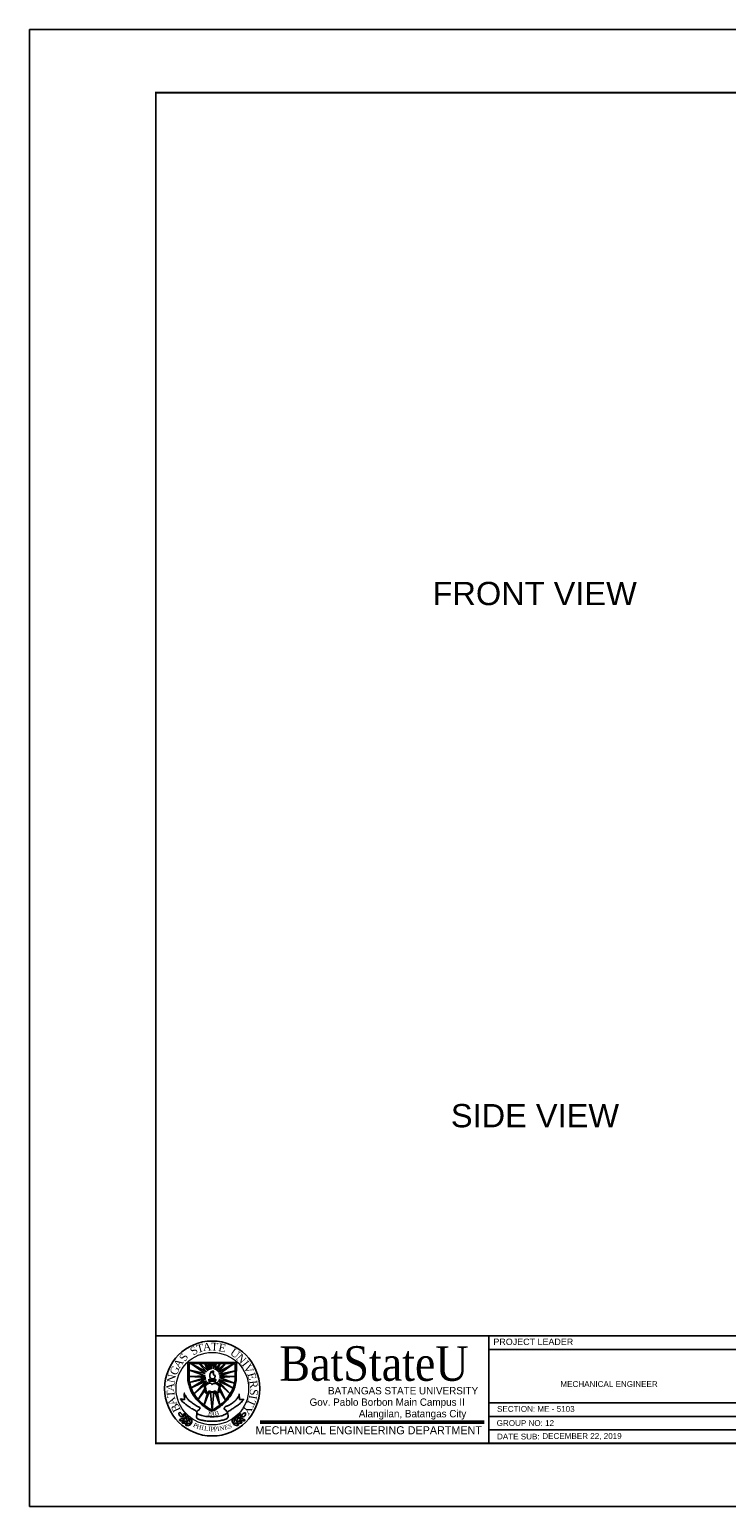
# Model space of a CAD drawing. Header units: inches. Extents: x 65.9 to 83.8, y 20.5 to 33.2.
# Tile 1 of 2: x 65.9 to 71.9, y 20.5 to 33.2. Entities that reach past the tile are written whole.
import ezdxf
from ezdxf.enums import TextEntityAlignment as Align

# ---------------------------------------------------------------- set-up
doc = ezdxf.new("R2010")
doc.units = ezdxf.units.IN
doc.header["$MEASUREMENT"] = 0
doc.layers.add('.1', color=1, linetype='Continuous')
doc.layers.add('template', color=7, linetype='Continuous')
doc.styles.add('arial', font='arial.ttf')
doc.styles.add('CGOTHIC', font='GOTHIC.TTF')
doc.styles.add('GARAMOND', font='GARA.TTF')

msp = doc.modelspace()

# ---------------------------------------------------------------- linework, layer by layer
at = {"layer": '.1', "color": 0}
msp.add_line((83.82346403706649, 33.22344257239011), (65.92773494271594, 33.22344257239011), dxfattribs=at)
at = {"layer": 'template'}
for p, q in [((65.92773494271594, 33.22344257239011), (65.92773494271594, 20.53374376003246)), ((67.01232458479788, 21.99904747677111), (83.2811692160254, 21.99904747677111)), ((69.8688234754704, 21.9992412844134), (69.8688234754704, 21.07603858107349)), ((69.8688234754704, 21.99904747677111), (69.8688234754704, 21.07603858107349)), ((69.8688234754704, 21.88367136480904), (80.06642793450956, 21.88367136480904)), ((67.28745359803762, 21.77260317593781), (67.70415643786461, 21.77182300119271)), ((67.28745359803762, 21.616387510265), (67.28745359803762, 21.77260317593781)), ((67.4361289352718, 21.67600597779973), (67.29233716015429, 21.70728920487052)), ((67.29233716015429, 21.70728920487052), (67.4361289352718, 21.65743138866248)), ((67.296288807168, 21.76123671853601), (67.69244973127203, 21.76123671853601)), ((67.296288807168, 21.62261774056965), (67.296288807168, 21.76123671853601)), ((67.44591077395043, 21.68969222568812), (67.31287853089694, 21.76123671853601)), ((67.31287853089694, 21.76123671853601), (67.4361289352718, 21.67600597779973)), ((67.39211093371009, 21.76123671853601), (67.38624204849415, 21.75519150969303)), ((67.38624204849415, 21.75519150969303), (67.44591077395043, 21.68969222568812)), ((67.45667030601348, 21.69946832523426), (67.39211093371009, 21.76123671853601)), ((67.43710717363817, 21.76123671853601), (67.4322159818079, 21.76123671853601)), ((67.4322159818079, 21.76123671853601), (67.45667030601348, 21.69946832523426)), ((67.47134333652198, 21.7063115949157), (67.43710717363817, 21.76123671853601)), ((67.47134333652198, 21.76123671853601), (67.46098775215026, 21.7580110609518)), ((67.46098775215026, 21.7580110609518), (67.47134333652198, 21.7063115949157)), ((67.48601582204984, 21.71413247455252), (67.47134333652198, 21.76123671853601)), ((67.48992877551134, 21.76123671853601), (67.48601582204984, 21.71413247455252)), ((67.50362302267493, 21.76123671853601), (67.48992877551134, 21.76123671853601)), ((67.52123022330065, 21.76123671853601), (67.50362302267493, 21.71511008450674)), ((67.50362302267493, 21.71511008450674), (67.50362302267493, 21.76123671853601)), ((67.5642699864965, 21.76123671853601), (67.52123022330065, 21.70826681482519)), ((67.52123022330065, 21.70826681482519), (67.52807734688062, 21.76123671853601)), ((67.52807734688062, 21.76123671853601), (67.52123022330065, 21.76123671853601)), ((67.60926622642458, 21.76123671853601), (67.53590270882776, 21.69849071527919)), ((67.53590270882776, 21.69849071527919), (67.5642699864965, 21.76123671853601)), ((67.68360743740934, 21.76123671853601), (67.5466627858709, 21.6887146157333)), ((67.5466627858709, 21.6887146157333), (67.60926622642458, 21.76123671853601)), ((67.55350990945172, 21.67014031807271), (67.68360743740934, 21.76123671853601)), ((67.69244973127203, 21.70044593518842), (67.55350990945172, 21.67014031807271)), ((67.55742286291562, 21.65547616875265), (67.69244973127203, 21.70044593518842)), ((67.69244973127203, 21.62144269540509), (67.69244973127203, 21.76123671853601)), ((67.70128494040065, 21.616387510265), (67.70415643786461, 21.77182300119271)), ((67.44004134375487, 21.64178992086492), (67.30104145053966, 21.59951787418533)), ((67.30104145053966, 21.59951787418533), (67.4410195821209, 21.63005860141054)), ((67.4361289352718, 21.65743138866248), (67.3011407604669, 21.65156602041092)), ((67.3011407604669, 21.65156602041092), (67.44004134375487, 21.64178992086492)), ((67.4410195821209, 21.63005860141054), (67.3144577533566, 21.55232258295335)), ((67.3144577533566, 21.55232258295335), (67.44591077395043, 21.61246191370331)), ((67.44591077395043, 21.61246191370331), (67.33844396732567, 21.50265869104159)), ((67.33844396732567, 21.50265869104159), (67.45569261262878, 21.60073059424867)), ((67.425092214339, 21.57513508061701), (67.43903749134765, 21.51106971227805)), ((67.43590058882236, 21.57377170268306), (67.44635711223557, 21.51420482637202)), ((67.46945846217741, 21.61383116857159), (67.46945846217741, 21.59564667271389)), ((67.51981307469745, 21.61165928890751), (67.51981307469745, 21.59348188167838)), ((67.64895878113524, 21.50045194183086), (67.53492447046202, 21.60366342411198)), ((67.6739053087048, 21.55132182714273), (67.5466627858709, 21.61246191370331)), ((67.5466627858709, 21.61246191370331), (67.64895878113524, 21.50045194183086)), ((67.54883071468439, 21.51002447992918), (67.56591189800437, 21.57561696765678)), ((67.55350990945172, 21.62419294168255), (67.6739053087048, 21.55132182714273)), ((67.55350990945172, 21.62419294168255), (67.68641984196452, 21.59379656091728)), ((67.69244973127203, 21.64961080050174), (67.55742286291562, 21.65547616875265)), ((67.55937879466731, 21.64178992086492), (67.69244973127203, 21.64961080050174)), ((67.68641984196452, 21.59379656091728), (67.55937879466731, 21.64178992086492)), ((67.22487967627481, 21.45801877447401), (67.25803105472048, 21.45114270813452)), ((67.25803105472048, 21.45114270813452), (67.25612057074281, 21.50083090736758)), ((67.431237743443, 21.54598501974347), (67.3750822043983, 21.45306051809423)), ((67.3750822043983, 21.45306051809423), (67.43319422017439, 21.53132087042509)), ((67.42585025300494, 21.40557040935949), (67.4703650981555, 21.51665701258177)), ((67.45373613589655, 21.50688091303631), (67.42585025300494, 21.40557040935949)), ((67.48210286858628, 21.51372418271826), (67.49436926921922, 21.36269608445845)), ((67.49436926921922, 21.36269608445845), (67.50949190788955, 21.51470179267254)), ((67.52220846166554, 21.51372418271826), (67.56164891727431, 21.4045760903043)), ((67.56164891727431, 21.4045760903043), (67.53981566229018, 21.50785852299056)), ((67.55771878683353, 21.5685464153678), (67.54307954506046, 21.51315959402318)), ((67.5544881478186, 21.53718653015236), (67.60922012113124, 21.44819943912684)), ((67.60922012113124, 21.44819943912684), (67.56035703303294, 21.5498954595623)), ((67.72815104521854, 21.50125724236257), (67.73018524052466, 21.4524734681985)), ((67.73018524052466, 21.4524734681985), (67.76273073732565, 21.45354269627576)), ((69.8688234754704, 21.42397431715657), (74.14103942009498, 21.42397431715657)), ((69.8688234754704, 21.30799573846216), (76.26385662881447, 21.30799573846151)), ((69.8688234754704, 21.19201715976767), (71.73165568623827, 21.19201715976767)), ((69.8688234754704, 21.19201715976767), (74.14103942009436, 21.19201715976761)), ((65.92773494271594, 20.53374376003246), (83.82346403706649, 20.53374376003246))]:
    msp.add_line(p, q, dxfattribs=at)
at = {"layer": 'template', "linetype": 'Continuous', "lineweight": 50}
msp.add_line((67.9072063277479, 21.25780706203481), (69.82889395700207, 21.25780706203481), dxfattribs=at)
at = {"layer": 'template', "linetype": 'Continuous', "const_width": 0.01538348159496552}
msp.add_lwpolyline([(67.01232458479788, 21.07603858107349), (83.28116921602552, 21.07603858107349), (83.28116921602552, 32.68114775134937), (67.01232458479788, 32.68114775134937)], close=True, dxfattribs=at)
at = {"layer": 'template'}
msp.add_circle((67.49510494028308, 21.54733594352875), 0.4078973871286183, dxfattribs=at)
at = {"layer": 'template', "lineweight": 20}
for centre, radius in [((67.49510494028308, 21.54733594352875), 0.4078973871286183), ((67.49656690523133, 21.54615943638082), 0.3115138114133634)]:
    msp.add_circle(centre, radius, dxfattribs=at)
at = {"layer": 'template', "start_tangent": (-0.9999999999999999, 0)}
msp.add_spline([(67.49316268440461, 21.62994492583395), (67.48081671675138, 21.6366555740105), (67.47431892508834, 21.6468295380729), (67.47431892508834, 21.65808604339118), (67.47431892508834, 21.6667449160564), (67.47691793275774, 21.67129077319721), (67.47951748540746, 21.67994964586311), (67.48341626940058, 21.67908367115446), (67.48471550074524, 21.68774254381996), (67.48731505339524, 21.69423662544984), (67.49078057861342, 21.68947420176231), (67.49749472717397, 21.68341325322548), (67.50269328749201, 21.68341325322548), (67.50226002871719, 21.69034017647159), (67.49987737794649, 21.69661769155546), (67.50031063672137, 21.69878248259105), (67.50659207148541, 21.69337065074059), (67.50659207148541, 21.68839195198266), (67.50767494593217, 21.68362952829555), (67.50767494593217, 21.6784342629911), (67.50572555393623, 21.67042479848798), (67.51049085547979, 21.66306474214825), (67.5163390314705, 21.66328130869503), (67.5200209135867, 21.65375675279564), (67.51893803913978, 21.64596356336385), (67.51330676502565, 21.63535675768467), (67.50789184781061, 21.63081060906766), (67.50117715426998, 21.62951179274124), (67.4929463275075, 21.62951179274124), (67.49337958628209, 21.62951179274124)], degree=3, dxfattribs=at)
at = {"layer": 'template'}
for points in [[(67.28745359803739, 21.61638751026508), (67.3001385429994, 21.56225468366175), (67.32654934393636, 21.50164344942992), (67.36274143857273, 21.45080831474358), (67.43512671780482, 21.38530903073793), (67.48403536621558, 21.35695863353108), (67.49381720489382, 21.35402580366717)], [(67.29628880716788, 21.62261774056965), (67.30897375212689, 21.56848491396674), (67.33538455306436, 21.50787367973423), (67.3715766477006, 21.45703854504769), (67.44396192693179, 21.39153926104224), (67.49287057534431, 21.36318886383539), (67.50265241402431, 21.36025603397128)], [(67.42509221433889, 21.57513508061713), (67.42493232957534, 21.58210120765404), (67.43519391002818, 21.58358458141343), (67.44636801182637, 21.58784881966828), (67.45996143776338, 21.59464137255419), (67.46945846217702, 21.59564667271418), (67.46945846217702, 21.59986665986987)], [(67.69244973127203, 21.62261774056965), (67.67976478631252, 21.56848491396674), (67.6533539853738, 21.50787367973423), (67.61716189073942, 21.45703854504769), (67.54477661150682, 21.39153926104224), (67.49586796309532, 21.36318886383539), (67.48608612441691, 21.36025603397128)], [(67.70128494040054, 21.61638751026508), (67.68859999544, 21.56225468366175), (67.66218919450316, 21.50164344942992), (67.62599709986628, 21.45080831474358), (67.55361182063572, 21.38530903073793), (67.50470317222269, 21.35695863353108), (67.49492133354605, 21.35402580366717)], [(67.56570018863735, 21.57480399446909), (67.563480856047, 21.58262353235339), (67.55250115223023, 21.5800110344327), (67.54622734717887, 21.58314614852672), (67.54152199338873, 21.58889376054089), (67.53472555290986, 21.59307381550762), (67.52897438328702, 21.59725416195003), (67.51981307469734, 21.59725416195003)], [(67.43903749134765, 21.51106971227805), (67.44792556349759, 21.50468260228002), (67.45733627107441, 21.50688091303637), (67.46361062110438, 21.51356532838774), (67.47036509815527, 21.51665701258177), (67.47981776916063, 21.51665701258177), (67.48713739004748, 21.51513288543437), (67.49445701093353, 21.51147544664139), (67.50648198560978, 21.51408794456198), (67.51380160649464, 21.5161781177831), (67.52220846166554, 21.5137241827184), (67.5398156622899, 21.50785852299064), (67.54883071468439, 21.51002447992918)], [(67.44635711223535, 21.51420482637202), (67.45629045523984, 21.51420482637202), (67.45785890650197, 21.518384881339), (67.46465589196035, 21.52204261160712), (67.47615823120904, 21.52465510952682), (67.48713739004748, 21.51942982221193), (67.49393383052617, 21.518384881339), (67.50282190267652, 21.51890749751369), (67.50961888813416, 21.52204261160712), (67.51955223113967, 21.5230875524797), (67.52582603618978, 21.52256493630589), (67.5315772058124, 21.518384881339), (67.53471410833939, 21.51577238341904), (67.54307954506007, 21.5131595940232)], [(67.2396018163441, 21.30138457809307), (67.21996592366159, 21.30841267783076), (67.2108807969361, 21.3224688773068), (67.20970848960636, 21.33623236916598), (67.21146695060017, 21.33857516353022), (67.22348284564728, 21.3374037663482), (67.2354987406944, 21.3265687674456), (67.24018797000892, 21.31602647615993), (67.24165309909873, 21.30607016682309), (67.24165309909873, 21.30109187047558), (67.24048079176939, 21.30109187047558), (67.23784335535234, 21.30372737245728), (67.23755002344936, 21.30372737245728)], [(67.26357851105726, 21.28790330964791), (67.2685452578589, 21.30093064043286), (67.26730357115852, 21.31705959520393), (67.26419935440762, 21.32636475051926), (67.25737058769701, 21.33256828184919), (67.25426637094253, 21.3319480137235), (67.25178299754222, 21.32326312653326), (67.25116215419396, 21.31519850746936), (67.25240384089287, 21.3058933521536), (67.25240384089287, 21.30217117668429), (67.25612890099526, 21.29596792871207), (67.26357851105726, 21.28852357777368), (67.26482019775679, 21.28852357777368)], [(67.72609258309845, 21.28867935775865), (67.72167489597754, 21.30190297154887), (67.72358990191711, 21.31796590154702), (67.72708048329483, 21.32713312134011), (67.73416266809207, 21.33304569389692), (67.7372382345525, 21.33229617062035), (67.73935629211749, 21.32351504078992), (67.73963938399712, 21.31543151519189), (67.73800970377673, 21.30618641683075), (67.73785406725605, 21.30246749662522), (67.73387288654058, 21.29642543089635), (67.7261185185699, 21.28929908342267), (67.72487791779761, 21.28935100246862)], [(67.75061200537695, 21.30114629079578), (67.77052459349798, 21.30734720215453), (67.78018951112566, 21.32101122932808), (67.78193629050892, 21.3347136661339), (67.78027732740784, 21.33712793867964), (67.76822296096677, 21.33645999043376), (67.75576452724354, 21.32613689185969), (67.75063859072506, 21.31579989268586), (67.74875843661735, 21.30591355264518), (67.74855027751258, 21.30093961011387), (67.7497215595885, 21.3008905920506), (67.75246688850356, 21.30341350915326), (67.75275996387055, 21.30340124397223)], [(67.25866632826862, 21.28134860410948), (67.24755710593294, 21.27292452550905), (67.2317281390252, 21.26958854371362), (67.22192573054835, 21.26995578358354), (67.21405466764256, 21.27476849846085), (67.21377857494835, 21.27792201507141), (67.22141710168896, 21.28274356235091), (67.22898315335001, 21.28560335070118), (67.23826271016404, 21.28702374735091), (67.24183521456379, 21.28806864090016), (67.24883472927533, 21.28623475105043), (67.25807100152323, 21.28117448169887), (67.25841956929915, 21.27998272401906)], [(67.28357709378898, 21.25997159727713), (67.27246787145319, 21.25154751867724), (67.25663890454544, 21.24821153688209), (67.24683649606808, 21.24857877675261), (67.2389654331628, 21.2533914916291), (67.23868934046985, 21.25654500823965), (67.24632786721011, 21.26136655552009), (67.25389391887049, 21.26422634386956), (67.26317347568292, 21.26564674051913), (67.26674598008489, 21.26669163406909), (67.2737454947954, 21.26485774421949), (67.28298176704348, 21.25979747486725), (67.2833303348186, 21.25860571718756)], [(67.31083247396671, 21.2406441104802), (67.29972325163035, 21.2322200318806), (67.283894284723, 21.22888405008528), (67.2740918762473, 21.22925128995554), (67.26622081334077, 21.23406400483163), (67.26594472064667, 21.23721752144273), (67.27358324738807, 21.24203906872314), (67.28114929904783, 21.2448988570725), (67.29042885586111, 21.24631925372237), (67.29400136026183, 21.24736414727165), (67.30100087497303, 21.24553025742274), (67.31023714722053, 21.24046998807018), (67.31058571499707, 21.23927823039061)], [(67.28848927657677, 21.26652630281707), (67.29345602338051, 21.27955363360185), (67.2922143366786, 21.29568258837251), (67.28911011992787, 21.30498774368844), (67.28228135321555, 21.31119127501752), (67.27917713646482, 21.31057100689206), (67.27669376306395, 21.30188611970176), (67.27607291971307, 21.29382150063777), (67.27731460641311, 21.2845163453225), (67.27731460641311, 21.28079416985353), (67.28103966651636, 21.2745909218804), (67.28848927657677, 21.26714657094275), (67.28973096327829, 21.26714657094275)], [(67.31574465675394, 21.24719881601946), (67.32071140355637, 21.26022614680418), (67.31946971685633, 21.27635510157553), (67.31636550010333, 21.28566025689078), (67.30953673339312, 21.29186378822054), (67.30643251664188, 21.29124352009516), (67.3039491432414, 21.28255863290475), (67.30332829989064, 21.27449401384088), (67.30456998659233, 21.2651888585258), (67.30456998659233, 21.26146668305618), (67.30829504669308, 21.25526343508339), (67.31574465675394, 21.2478190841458), (67.31698634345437, 21.2478190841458)], [(67.67227006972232, 21.25019170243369), (67.66785238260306, 21.26341531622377), (67.66976738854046, 21.27947824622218), (67.67325796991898, 21.28864546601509), (67.68034015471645, 21.29455803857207), (67.68341572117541, 21.29380851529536), (67.68553377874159, 21.28502738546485), (67.68581687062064, 21.27694385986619), (67.68418719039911, 21.26769876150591), (67.68403155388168, 21.26397984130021), (67.68005037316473, 21.25793777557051), (67.67229600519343, 21.25081142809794), (67.67105540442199, 21.25086334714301)], [(67.67690388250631, 21.24343733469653), (67.68765115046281, 21.23455610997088), (67.7033267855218, 21.23056118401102), (67.71313597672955, 21.23051823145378), (67.7212013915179, 21.2349976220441), (67.7216091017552, 21.23813683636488), (67.7141788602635, 21.24327355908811), (67.70673900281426, 21.24644720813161), (67.69752695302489, 21.24825437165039), (67.69400126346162, 21.24944772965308), (67.6869311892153, 21.24790811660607), (67.67749140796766, 21.24323847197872), (67.67709331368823, 21.24206233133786)], [(67.70030975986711, 21.26836264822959), (67.69589207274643, 21.28158626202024), (67.69780707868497, 21.2976491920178), (67.70129766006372, 21.30681641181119), (67.70837984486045, 21.31272898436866), (67.71145541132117, 21.31197946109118), (67.71357346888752, 21.30319833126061), (67.71385656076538, 21.29511480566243), (67.71222688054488, 21.28586970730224), (67.71207124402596, 21.28215078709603), (67.70809006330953, 21.27610872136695), (67.70033569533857, 21.26898237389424), (67.69909509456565, 21.26903429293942)], [(67.70494357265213, 21.26160828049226), (67.71569084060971, 21.25272705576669), (67.73136647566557, 21.24873212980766), (67.74117566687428, 21.24868917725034), (67.74924108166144, 21.25316856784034), (67.74964879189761, 21.25630778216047), (67.74221855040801, 21.26144450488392), (67.7347786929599, 21.26461815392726), (67.72556664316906, 21.26642531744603), (67.72204095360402, 21.26761867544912), (67.71497087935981, 21.26607906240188), (67.70553109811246, 21.26140941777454), (67.70513300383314, 21.26023327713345)], [(67.73072639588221, 21.28192499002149), (67.74147366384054, 21.27304376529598), (67.75714929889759, 21.26904883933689), (67.76695849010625, 21.26900588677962), (67.77502390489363, 21.27348527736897), (67.7754316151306, 21.27662449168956), (67.76800137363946, 21.28176121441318), (67.76056151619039, 21.28493486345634), (67.75134946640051, 21.28674202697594), (67.74782377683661, 21.28793538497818), (67.74075370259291, 21.2863957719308), (67.73131392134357, 21.28172612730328), (67.73091582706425, 21.2805499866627)]]:
    msp.add_spline(points, degree=3, dxfattribs=at)
for points, end_tangent in [([(67.43590058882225, 21.57377170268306), (67.44949401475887, 21.58108687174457), (67.458904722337, 21.58944698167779), (67.46831542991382, 21.59205977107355), (67.47772668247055, 21.59310471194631), (67.48713739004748, 21.58944698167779), (67.49079692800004, 21.58474460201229), (67.49445701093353, 21.58213181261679), (67.49968500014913, 21.58683448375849), (67.51170997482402, 21.58944698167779), (67.52321231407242, 21.59153715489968), (67.53575992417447, 21.58578954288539), (67.54412536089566, 21.57742914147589), (67.55458133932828, 21.57377170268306), (67.55771878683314, 21.57533925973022), (67.55771878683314, 21.5685464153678)], (0, -0.9999999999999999)), ([(67.46696006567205, 21.62638542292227), (67.48277155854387, 21.62551973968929), (67.49923321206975, 21.62487033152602), (67.51027994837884, 21.62508660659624), (67.52002636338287, 21.62616914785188), (67.5254418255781, 21.62573601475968), (67.52565818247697, 21.62054074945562), (67.52565818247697, 21.61621145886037), (67.52370879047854, 21.61231500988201), (67.5191603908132, 21.61166560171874), (67.51006304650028, 21.61079962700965), (67.49425155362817, 21.61079962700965), (67.47540724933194, 21.61036678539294), (67.47064249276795, 21.61318069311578), (67.46522757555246, 21.61664430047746), (67.46674370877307, 21.62660198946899), (67.46674370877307, 21.62768423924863)], (-0.9999999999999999, 0))]:
    msp.add_spline(points, degree=3, dxfattribs=dict(at, end_tangent=end_tangent))
for points, knots in [([(67.76273073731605, 21.45354269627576), (67.76344592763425, 21.4535661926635), (67.76782651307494, 21.4527410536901), (67.74301179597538, 21.42947333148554), (67.72784102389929, 21.40948891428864), (67.69675675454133, 21.39226730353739), (67.66810731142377, 21.37298058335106), (67.64714323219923, 21.35609776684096), (67.62450753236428, 21.34869885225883), (67.6291263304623, 21.32517586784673), (67.63473356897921, 21.30643042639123), (67.62147161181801, 21.28352150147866), (67.59413509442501, 21.27835054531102), (67.55849417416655, 21.26910803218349), (67.51467065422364, 21.26576209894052), (67.47180688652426, 21.26470376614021), (67.43376218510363, 21.27053195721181), (67.40020210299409, 21.27410752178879), (67.37596380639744, 21.28280374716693), (67.36282024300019, 21.2927164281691), (67.35809102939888, 21.30159221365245), (67.36195688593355, 21.31757940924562), (67.3653302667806, 21.33338574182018), (67.35987449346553, 21.36065533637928), (67.32109524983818, 21.36865708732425), (67.2915280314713, 21.39371594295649), (67.26398859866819, 21.41501615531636), (67.24046819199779, 21.43108070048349), (67.23249271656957, 21.44683164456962), (67.21958160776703, 21.45899855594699), (67.224612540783, 21.45833157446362), (67.22989336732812, 21.45697886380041)], [1.525095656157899, 1.525095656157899, 1.525095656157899, 1.525095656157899, 1.532073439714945, 1.584611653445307, 1.633557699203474, 1.698069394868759, 1.768711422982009, 1.823631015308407, 1.856154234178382, 1.874433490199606, 1.942755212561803, 1.959564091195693, 2.013837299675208, 2.081715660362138, 2.16866491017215, 2.253261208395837, 2.318126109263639, 2.380395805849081, 2.439478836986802, 2.457200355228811, 2.47009170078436, 2.492272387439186, 2.543517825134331, 2.560296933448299, 2.63925905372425, 2.721631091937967, 2.780104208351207, 2.83264790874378, 2.871086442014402, 2.885372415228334, 2.911144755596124, 2.911144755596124, 2.911144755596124, 2.911144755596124]), ([(67.25906016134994, 21.50602805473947), (67.24996735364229, 21.50602805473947), (67.27207945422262, 21.4766325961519), (67.28247655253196, 21.45622662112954), (67.3105822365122, 21.43126436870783), (67.34211450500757, 21.4128454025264), (67.36263237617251, 21.39203074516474), (67.3956532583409, 21.38671998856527), (67.38781428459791, 21.37002602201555), (67.37925106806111, 21.36104197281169), (67.36780680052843, 21.35409095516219), (67.35894288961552, 21.33636198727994), (67.38681528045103, 21.3205777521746), (67.41864544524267, 21.31142039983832), (67.45802613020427, 21.30458023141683), (67.49035995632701, 21.30499373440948), (67.52835851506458, 21.30434727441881), (67.57068745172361, 21.30942411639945), (67.60580797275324, 21.32371043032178), (67.62501469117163, 21.33508224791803), (67.62505855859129, 21.34736601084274), (67.61472993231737, 21.35487565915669), (67.60812400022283, 21.36404182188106), (67.59619864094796, 21.37027745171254), (67.59983415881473, 21.38258647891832), (67.61076439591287, 21.39563304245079), (67.63560272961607, 21.39960087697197), (67.66145276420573, 21.41800593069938), (67.68600760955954, 21.43483750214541), (67.70442406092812, 21.45347091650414), (67.71578634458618, 21.47039216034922), (67.72579135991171, 21.48298015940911), (67.72817017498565, 21.49907198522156), (67.72815104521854, 21.50125724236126)], [0, 0, 0, 0, 0.05015677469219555, 0.09732988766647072, 0.1694151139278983, 0.2384692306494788, 0.2973822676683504, 0.3451903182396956, 0.3616090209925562, 0.3847529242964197, 0.4154017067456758, 0.4352101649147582, 0.4800821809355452, 0.5490858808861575, 0.6375930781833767, 0.6923967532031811, 0.7281811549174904, 0.8475461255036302, 0.9203779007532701, 0.9448798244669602, 0.9592911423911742, 0.9797220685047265, 1.010309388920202, 1.0239692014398, 1.04625377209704, 1.066064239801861, 1.119080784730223, 1.173808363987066, 1.241086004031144, 1.282544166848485, 1.318293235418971, 1.350594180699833, 1.379884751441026, 1.379884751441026, 1.379884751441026, 1.379884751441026]), ([(67.25615006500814, 21.50492157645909), (67.2569812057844, 21.50588393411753), (67.25848601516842, 21.50654755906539), (67.26076007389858, 21.50651116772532), (67.26111473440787, 21.50650549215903)], [3.048467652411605, 3.048467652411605, 3.048467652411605, 3.048467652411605, 3.058869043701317, 3.060790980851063, 3.060790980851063, 3.060790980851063, 3.060790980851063]), ([(67.4895035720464, 21.4226042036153), (67.491680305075, 21.42225859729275), (67.49549488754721, 21.42165294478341), (67.49824796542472, 21.42192096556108), (67.5003238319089, 21.42254857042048)], [0, 0, 0, 0, 0.01145534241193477, 0.02007473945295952, 0.02007473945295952, 0.02007473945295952, 0.02007473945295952]), ([(67.4895035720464, 21.41888264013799), (67.491680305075, 21.41853703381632), (67.49549488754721, 21.41793138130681), (67.49824796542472, 21.41819940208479), (67.5003238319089, 21.41882700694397)], [0, 0, 0, 0, 0.01145534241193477, 0.02007473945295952, 0.02007473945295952, 0.02007473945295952, 0.02007473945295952]), ([(67.4905200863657, 21.4100885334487), (67.49235045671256, 21.41037443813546), (67.4953991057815, 21.41080708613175), (67.49773488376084, 21.41065300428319), (67.4991071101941, 21.41031865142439)], [0.001785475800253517, 0.001785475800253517, 0.001785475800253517, 0.001785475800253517, 0.01145534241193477, 0.01823655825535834, 0.01823655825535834, 0.01823655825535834, 0.01823655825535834]), ([(67.490818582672, 21.40641334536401), (67.49254479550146, 21.40667995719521), (67.49536127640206, 21.40706519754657), (67.49756012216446, 21.40694209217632), (67.49874522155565, 21.40668111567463)], [0.002311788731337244, 0.002311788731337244, 0.002311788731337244, 0.002311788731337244, 0.01145534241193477, 0.01762460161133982, 0.01762460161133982, 0.01762460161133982, 0.01762460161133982])]:
    msp.add_open_spline(points, degree=3, knots=knots, dxfattribs=at)

# ---------------------------------------------------------------- texts
at = {"char_height": 0.2, "attachment_point": 1, "style": 'arial'}
for s, insert in [('FRONT VIEW', (69.38662491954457, 28.47794884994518)), ('SIDE VIEW', (69.54405310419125, 23.99151966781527))]:
    msp.add_mtext_dynamic_manual_height_columns(s, width=3.004501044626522, gutter_width=1, heights=[0], dxfattribs=dict(at, insert=insert))
at = {"layer": 'template', "style": 'arial'}
for s, height, p in [('PROJECT LEADER', 0.05481516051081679, (69.90912812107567, 21.92117025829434)), ('MECHANICAL ENGINEER', 0.04958084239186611, (70.4843293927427, 21.56105362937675)), ('SECTION: ME - 5103', 0.04958084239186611, (69.94054935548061, 21.34699169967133)), ('GROUP NO: 12', 0.04958084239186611, (69.9372184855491, 21.2256618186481)), ('DATE SUB:', 0.04958084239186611, (69.93996738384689, 21.10968323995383)), ('DECEMBER 22, 2019', 0.04958084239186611, (70.32872542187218, 21.11444492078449))]:
    msp.add_text(s, height=height, dxfattribs=at).set_placement(p)
at = {"layer": 'template'}
for s, height, style, width, p in [('BatStateU', 0.2974892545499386, 'GARAMOND', 0.9999999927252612, (68.88420732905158, 21.6133540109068)), ('Gov. Pablo Borbon Main Campus II', 0.063322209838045, 'CGOTHIC', 0.999999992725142, (68.99723065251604, 21.39854195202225)), ('BATANGAS STATE UNIVERSITY', 0.063322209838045, 'CGOTHIC', 0.999999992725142, (69.13406723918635, 21.49680541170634)), ('Alangilan, Batangas City', 0.063322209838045, 'CGOTHIC', 0.999999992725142, (69.21500061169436, 21.29955933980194))]:
    msp.add_text(s, height=height, dxfattribs=dict(at, style=style, width=width)).set_placement(p, align=Align.CENTER)
at = {"layer": 'template', "attachment_point": 1}
for s, insert, char_height, width, rotation in [('{\\fTimes New Roman|b0|i0|c0|p18;S}', (67.20598241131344, 21.81139575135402), 0.06798289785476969, 5.349098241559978, 56.11039181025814), ('{\\fTimes New Roman|b0|i0|c0|p18;S}', (67.29586610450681, 21.88616865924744), 0.06798289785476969, 5.349098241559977, 33.23179436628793), ('{\\fTimes New Roman|b0|i0|c0|p18;T}', (67.35278621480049, 21.91803178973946), 0.06798289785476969, 5.349098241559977, 14.447989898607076), ('{\\fTimes New Roman|b0|i0|c0|p18;A}', (67.41103370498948, 21.93551207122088), 0.06798289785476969, 5.349098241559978, 5.718517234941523), ('{\\fTimes New Roman|b0|i0|c0|p18;T}', (67.4860555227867, 21.94176917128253), 0.06798289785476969, 0.05755701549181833, 356.815033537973), ('{\\fTimes New Roman|b0|i0|c0|p18;E}', (67.55755026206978, 21.93657983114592), 0.06798289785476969, 5.349098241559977, 348.69044875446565), ('{\\fTimes New Roman|b0|i0|c0|p18;U}', (67.68229706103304, 21.89899197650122), 0.06798289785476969, 5.349098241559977, 323.5012554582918), ('{\\fTimes New Roman|b0|i0|c0|p18;N}', (67.74297812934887, 21.85262489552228), 0.06798289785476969, 5.349098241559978, 314.1356361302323), ('{\\fTimes New Roman|b0|i0|c0|p18;G}', (67.12668897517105, 21.68272637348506), 0.06798289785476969, 5.349098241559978, 65.93474426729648), ('{\\fTimes New Roman|b0|i0|c0|p18;A}', (67.15636299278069, 21.75247084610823), 0.06798289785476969, 5.349098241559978, 56.11039181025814), ('{\\fTimes New Roman|b0|i0|c0|p18;I}', (67.79708570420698, 21.79601724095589), 0.06798289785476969, 5.349098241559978, 308.6454006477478), ('{\\fTimes New Roman|b0|i0|c0|p18;V}', (67.82078209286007, 21.76552083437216), 0.06798289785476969, 5.349098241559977, 298.2001729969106), ('{\\fTimes New Roman|b0|i0|c0|p18;A}', (67.09885692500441, 21.52541700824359), 0.06798289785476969, 5.349098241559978, 85.53704899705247), ('{\\fTimes New Roman|b0|i0|c0|p18;N}', (67.10439409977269, 21.60373641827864), 0.06798289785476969, 5.349098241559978, 77.56161187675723), ('{\\fTimes New Roman|b0|i0|c0|p18;E}', (67.86126580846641, 21.69131908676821), 0.06798289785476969, 5.349098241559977, 285.47867801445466), ('{\\fTimes New Roman|b0|i0|c0|p18;R}', (67.88073623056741, 21.62072583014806), 0.06798289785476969, 5.349098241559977, 276.199548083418), ('{\\fTimes New Roman|b0|i0|c0|p18;T}', (67.10800448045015, 21.46756059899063), 0.06798289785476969, 5.349098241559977, 94.266521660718), ('{\\fTimes New Roman|b0|i0|c0|p18;A}', (67.13220513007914, 21.38957949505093), 0.06798289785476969, 5.349098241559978, 110.3667278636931), ('{\\fTimes New Roman|b0|i0|c0|p18;I}', (67.88174427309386, 21.48234320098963), 0.06798289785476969, 5.349098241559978, 259.81080118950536), ('{\\fTimes New Roman|b0|i0|c0|p18;S}', (67.88926275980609, 21.54105375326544), 0.06798289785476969, 5.349098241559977, 266.0585725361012), ('{\\fTimes New Roman|b0|i0|c0|p18;B}', (67.16493636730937, 21.33442532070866), 0.06798289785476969, 5.349098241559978, 115.18408197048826), ('{\\fTimes New Roman|b0|i0|c0|p18;1}', (67.45642504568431, 21.3533303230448), 0.03807042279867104, 5.349098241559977, 350.69674362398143), ('{\\fTimes New Roman|b0|i0|c0|p18;9}', (67.47115103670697, 21.3494138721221), 0.03807042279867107, 5.349098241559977, 359.89651961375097), ('{\\fTimes New Roman|b0|i0|c0|p18;0}', (67.49937409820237, 21.34862560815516), 0.03807042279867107, 5.349098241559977, 359.89651961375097), ('{\\fTimes New Roman|b0|i0|c0|p18;3}', (67.51995602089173, 21.34907584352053), 0.038070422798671, 5.349098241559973, 14.572685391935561), ('{\\fTimes New Roman|b0|i0|c0|p18;Y}', (67.84615058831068, 21.37490998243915), 0.06798289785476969, 5.349098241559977, 237.49397808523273), ('{\\fTimes New Roman|b0|i0|c0|p18;T}', (67.87327479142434, 21.43830289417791), 0.06798289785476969, 5.349098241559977, 245.97798613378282), ('{\\fTimes New Roman|b0|i0|c0|p18;P}', (67.34433942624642, 21.25529665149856), 0.03807042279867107, 5.349098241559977, 333.24497493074), ('{\\fTimes New Roman|b0|i0|c0|p18;P}', (67.34539783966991, 21.25529665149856), 0.03807042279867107, 5.349098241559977, 333.24497493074), ('{\\fTimes New Roman|b0|i0|c0|p18;H}', (67.36817335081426, 21.24183468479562), 0.03807042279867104, 5.349098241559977, 342.3689301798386), ('{\\fTimes New Roman|b0|i0|c0|p18;I}', (67.40695914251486, 21.22924774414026), 0.03807042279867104, 5.349098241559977, 350.74463181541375), ('{\\fTimes New Roman|b0|i0|c0|p18;L}', (67.43043122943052, 21.22575962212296), 0.03807042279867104, 5.349098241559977, 350.69674362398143), ('{\\fTimes New Roman|b0|i0|c0|p18;I}', (67.46216599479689, 21.21980066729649), 0.03807042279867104, 5.349098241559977, 357.8325323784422), ('{\\fTimes New Roman|b0|i0|c0|p18;P}', (67.48128018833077, 21.21804142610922), 0.03807042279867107, 5.349098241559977, 359.89651961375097), ('{\\fTimes New Roman|b0|i0|c0|p18;P}', (67.50530436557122, 21.21680290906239), 0.03807042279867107, 5.349098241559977, 7.516181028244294), ('{\\fTimes New Roman|b0|i0|c0|p18;I}', (67.534416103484, 21.2181764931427), 0.03807042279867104, 5.349098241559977, 9.039111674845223), ('{\\fTimes New Roman|b0|i0|c0|p18;N}', (67.55404169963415, 21.21990237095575), 0.03807042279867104, 5.349098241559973, 12.924469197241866), ('{\\fTimes New Roman|b0|i0|c0|p18;E}', (67.59419951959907, 21.23003556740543), 0.038070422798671, 5.349098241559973, 14.572685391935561), ('{\\fTimes New Roman|b0|i0|c0|p18;S}', (67.62648337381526, 21.23934100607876), 0.038070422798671, 5.349098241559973, 14.572685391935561)]:
    msp.add_mtext(s, dxfattribs=dict(at, insert=insert, char_height=char_height, width=width, rotation=rotation))
at = {"layer": 'template', "linetype": 'Continuous', "lineweight": 0, "insert": (67.8665318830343, 21.22292929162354), "char_height": 0.0692256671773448, "width": 2.197337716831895, "attachment_point": 1}
msp.add_mtext('{\\fCentury Gothic|b0|i0|c0|p34;\\C7;MECHANICAL ENGINEERING DEPARTMENT}', dxfattribs=at)

doc.saveas('drawing.dxf')
